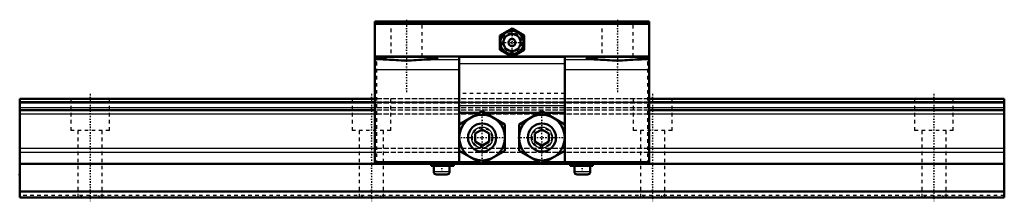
# Model space of a CAD drawing. Header units: millimetres. Extents: x -20 to 260, y -1 to 50.
import ezdxf

# ---------------------------------------------------------------- set-up
doc = ezdxf.new("R2010")
doc.units = ezdxf.units.MM
doc.linetypes.add('Center', pattern=[1.5, 0.45, -0.5, 0.05, -0.5])
doc.linetypes.add('Dashed', pattern=[2, 1, -1])
for name, color, linetype, lineweight in [('2d ConnectionPoints', 7, 'Continuous', 50), ('AM_0', 7, 'Continuous', 50), ('AM_4', 3, 'Continuous', 25), ('AM_7', 7, 'Center', 25), ('AM_9', 6, 'Dashed', 25)]:
    doc.layers.add(name, color=color, linetype=linetype, lineweight=lineweight)

# ---------------------------------------------------------------- blocks, each defined once
blk = doc.blocks.new('1_NSR25TBC_0_in_NSR25TBC1280LG200AM6F101000_0')
at = {"layer": 'AM_0'}
for p, q in [((159, 50), (81, 50)), ((81, 50), (81, 9.5)), ((159, 49.3), (81, 49.3)), ((120, 48.04), (116.5, 46.02)), ((123.5, 46.02), (120, 48.04)), ((159, 50), (159, 9.5)), ((116.5, 46.02), (116.5, 41.98)), ((123.5, 41.98), (123.5, 46.02)), ((119.93, 40), (81, 40)), ((105, 39.99), (105, 20.77)), ((105, 39.99), (119.95, 39.99)), ((116.5, 41.98), (120, 39.96)), ((120, 39.96), (123.5, 41.98)), ((120.05, 39.99), (135, 39.99)), ((159, 40), (120.07, 40)), ((135, 39.99), (135, 20.77)), ((111.5, 24.51), (105, 20.75)), ((110.62, 24), (105, 24)), ((118, 20.75), (111.5, 24.51)), ((127.62, 24), (112.38, 24)), ((128.5, 24.51), (122, 20.75)), ((135, 20.75), (128.5, 24.51)), ((135, 24), (129.38, 24)), ((105, 20.75), (105, 13.25)), ((118, 13.25), (118, 20.75)), ((122, 20.75), (122, 13.25)), ((135, 13.25), (135, 20.75)), ((111.5, 19.31), (109.5, 18.15)), ((109.5, 18.15), (109.5, 15.85)), ((113.5, 18.15), (111.5, 19.31)), ((113.5, 15.85), (113.5, 18.15)), ((128.5, 19.31), (126.5, 18.15)), ((126.5, 18.15), (126.5, 15.85)), ((130.5, 18.15), (128.5, 19.31)), ((130.5, 15.85), (130.5, 18.15)), ((109.5, 15.85), (111.5, 14.69)), ((111.5, 14.69), (113.5, 15.85)), ((126.5, 15.85), (128.5, 14.69)), ((128.5, 14.69), (130.5, 15.85)), ((105, 13.25), (111.5, 9.49)), ((105, 13.23), (105, 9.5)), ((111.5, 9.49), (118, 13.25)), ((122, 13.25), (128.5, 9.49)), ((128.5, 9.49), (135, 13.25)), ((135, 13.23), (135, 9.5)), ((110.62, 10), (81, 10)), ((81, 9.5), (111.49, 9.5)), ((97, 9.5), (97, 9)), ((103.5, 9), (97, 9)), ((97.75, 9), (97.75, 7.3)), ((102.25, 7.3), (102.25, 9)), ((103.5, 9.5), (103.5, 9)), ((111.51, 9.5), (128.49, 9.5)), ((127.62, 10), (112.38, 10)), ((128.51, 9.5), (159, 9.5)), ((159, 10), (129.38, 10)), ((136.5, 9.5), (136.5, 9)), ((143, 9), (136.5, 9)), ((137.75, 9), (137.75, 7.3)), ((142.25, 7.3), (142.25, 9)), ((143, 9.5), (143, 9)), ((101.45, 6.5), (98.55, 6.5)), ((141.45, 6.5), (138.55, 6.5))]:
    blk.add_line(p, q, dxfattribs=at)
for points in [[(81.2, 39.53), (81.23, 39.57), (81.33, 39.61), (81.5, 39.65), (81.73, 39.69), (82.02, 39.72), (82.38, 39.76), (82.79, 39.79), (83.26, 39.82), (83.78, 39.85), (84.34, 39.88), (84.95, 39.91), (85.6, 39.93), (86.28, 39.95), (86.99, 39.96), (87.72, 39.97), (88.47, 39.98), (89.23, 39.99), (90, 39.99), (90.77, 39.99), (91.53, 39.98), (92.28, 39.97), (93.01, 39.96), (93.72, 39.95), (94.4, 39.93), (95.05, 39.91), (95.66, 39.88), (96.22, 39.85), (96.74, 39.82), (97.21, 39.79), (97.62, 39.76), (97.98, 39.72), (98.27, 39.69), (98.5, 39.65), (98.67, 39.61), (98.77, 39.57), (98.8, 39.53)], [(85.83, 39.12), (85.17, 39.14), (84.54, 39.17), (83.96, 39.19), (83.43, 39.22), (82.94, 39.25), (82.51, 39.29), (82.14, 39.32), (81.82, 39.36), (81.57, 39.4), (81.38, 39.43), (81.26, 39.47), (81.2, 39.51), (81.2, 39.53)], [(98.8, 39.53), (98.77, 39.49), (98.67, 39.45), (98.5, 39.41), (98.27, 39.37), (97.98, 39.33), (97.62, 39.3), (97.21, 39.26), (96.74, 39.23), (96.22, 39.2), (95.66, 39.17), (95.05, 39.15), (94.4, 39.13), (94.17, 39.12)], [(141.2, 39.53), (141.23, 39.57), (141.33, 39.61), (141.5, 39.65), (141.73, 39.69), (142.02, 39.72), (142.38, 39.76), (142.79, 39.79), (143.26, 39.82), (143.78, 39.85), (144.34, 39.88), (144.95, 39.91), (145.6, 39.93), (146.28, 39.95), (146.99, 39.96), (147.72, 39.97), (148.47, 39.98), (149.23, 39.99), (150, 39.99), (150.77, 39.99), (151.53, 39.98), (152.28, 39.97), (153.01, 39.96), (153.72, 39.95), (154.4, 39.93), (155.05, 39.91), (155.66, 39.88), (156.22, 39.85), (156.74, 39.82), (157.21, 39.79), (157.62, 39.76), (157.98, 39.72), (158.27, 39.69), (158.5, 39.65), (158.67, 39.61), (158.77, 39.57), (158.8, 39.53)], [(145.83, 39.12), (145.17, 39.14), (144.54, 39.17), (143.96, 39.19), (143.43, 39.22), (142.94, 39.25), (142.51, 39.29), (142.14, 39.32), (141.82, 39.36), (141.57, 39.4), (141.38, 39.43), (141.26, 39.47), (141.2, 39.51), (141.2, 39.53)], [(158.8, 39.53), (158.77, 39.49), (158.67, 39.45), (158.5, 39.41), (158.27, 39.37), (157.98, 39.33), (157.62, 39.3), (157.21, 39.26), (156.74, 39.23), (156.22, 39.2), (155.66, 39.17), (155.05, 39.15), (154.4, 39.13), (154.17, 39.12)], [(85.83, 39.12), (86.45, 39.09), (87.09, 39.04), (87.77, 38.98), (88.46, 38.93), (89.18, 38.89), (89.9, 38.87), (90.64, 38.88), (91.38, 38.92), (92.09, 38.97), (92.79, 39.03), (93.5, 39.09), (94.17, 39.12)], [(145.83, 39.12), (146.45, 39.09), (147.09, 39.04), (147.77, 38.98), (148.46, 38.93), (149.18, 38.89), (149.9, 38.87), (150.64, 38.88), (151.38, 38.92), (152.09, 38.97), (152.79, 39.03), (153.5, 39.09), (154.17, 39.12)]]:
    blk.add_lwpolyline(points, dxfattribs=at)
for centre, radius in [((120, 44), 3.3), ((120, 44), 2.42), ((120, 44), 1.02), ((111.5, 17), 6.5), ((128.5, 17), 6.5), ((111.5, 17), 4), ((128.5, 17), 4)]:
    blk.add_circle(centre, radius, dxfattribs=at)
for centre, radius, start, end in [((120, 44), 3.52, 126.2688, 173.7312), ((120, 44), 3.52, 66.2688, 113.7312), ((120, 44), 3.52, 6.2688, 53.7312), ((120, 44), 3.52, 186.2688, 233.7312), ((120, 44), 3.52, 306.2688, 353.7312), ((120, 44), 3.52, 246.2688, 293.7312), ((98.55, 7.3), 0.8, 180, 270), ((101.45, 7.3), 0.8, 270, 0), ((138.55, 7.3), 0.8, 180, 270), ((141.45, 7.3), 0.8, 270, 360)]:
    blk.add_arc(centre, radius, start, end, dxfattribs=at)
at = {"layer": 'AM_4'}
for p, q in [((85.83, 39.12), (81, 39.12)), ((105, 39.12), (94.17, 39.12)), ((135, 38), (105, 38)), ((145.83, 39.12), (135, 39.12)), ((159, 39.12), (154.17, 39.12)), ((105, 36.22), (81, 36.22)), ((159, 36.22), (135, 36.22)), ((135, 26), (105, 26)), ((102.25, 7.3), (97.75, 7.3)), ((142.25, 7.3), (137.75, 7.3))]:
    blk.add_line(p, q, dxfattribs=at)
for centre in [(111.5, 17), (128.5, 17)]:
    blk.add_circle(centre, 3, dxfattribs=at)
at = {"layer": 'AM_7'}
for p, q in [((90, 50.5), (90, 29.5)), ((150, 50.5), (150, 29.5)), ((120, 40.38), (120, 47.62)), ((116.38, 44), (123.62, 44)), ((111.5, 10.18), (111.5, 23.82)), ((128.5, 10.18), (128.5, 23.82)), ((80.97, 20), (81.52, 20)), ((159.03, 20), (158.47, 20)), ((104.67, 17), (118.32, 17)), ((121.68, 17), (135.32, 17)), ((100, 9.13), (100, 6.38)), ((140, 9.13), (140, 6.38))]:
    blk.add_line(p, q, dxfattribs=at)
at = {"layer": 'AM_9'}
for p, q in [((159, 49.1), (81, 49.1)), ((85.5, 50), (85.5, 40)), ((94.5, 40), (94.5, 50)), ((145.5, 50), (145.5, 40)), ((154.5, 40), (154.5, 50)), ((81.2, 40), (81.2, 39.53)), ((98.8, 39.53), (98.8, 40)), ((120.07, 40), (119.93, 40)), ((119.95, 39.99), (120.05, 39.99)), ((141.2, 40), (141.2, 39.53)), ((158.8, 39.53), (158.8, 40)), ((81.5, 38.5), (81, 38.5)), ((81.5, 38.5), (81.5, 9.5)), ((159, 38.5), (158.5, 38.5)), ((158.5, 38.5), (158.5, 9.5)), ((158.5, 28), (81.5, 28)), ((135, 29.5), (105, 29.5)), ((158.5, 27.02), (81.5, 27.02)), ((158.5, 26.96), (81.5, 26.96)), ((81.5, 26.86), (158.5, 26.86)), ((158.5, 26.77), (81.5, 26.77)), ((158.5, 25.41), (81.5, 25.41)), ((158.5, 24.76), (81.5, 24.76)), ((158.5, 23.67), (81.5, 23.67)), ((112.38, 24), (110.62, 24)), ((129.38, 24), (127.62, 24)), ((158.5, 13.9), (81.5, 13.9)), ((158.5, 12.8), (81.5, 12.8)), ((112.38, 10), (110.62, 10)), ((111.49, 9.5), (111.51, 9.5)), ((129.38, 10), (127.62, 10)), ((128.49, 9.5), (128.51, 9.5))]:
    blk.add_line(p, q, dxfattribs=at)
for centre, radius in [((120, 44), 3.44), ((120, 44), 2.8), ((111.5, 17), 2.75), ((128.5, 17), 2.75)]:
    blk.add_circle(centre, radius, dxfattribs=at)
blk = doc.blocks.new('2_NSR25TBC28020_Track_0_in_NSR25TBC1280LG200AM6F101000_0')
at = {"layer": 'AM_0'}
for p, q in [((81, 28), (-20, 28)), ((-20, 28), (-20, 0)), ((260, 28), (159, 28)), ((260, 28), (260, 0)), ((81, 27.02), (-20, 27.02)), ((260, 27.02), (159, 27.02)), ((81, 24.76), (-20, 24.76)), ((260, 24.76), (159, 24.76)), ((81, 9.5), (-20, 9.5)), ((260, 9.5), (159, 9.5)), ((260, 1.7), (-20, 1.7)), ((260, 0), (-20, 0))]:
    blk.add_line(p, q, dxfattribs=at)
at = {"layer": 'AM_4'}
for p, q in [((81, 26.77), (-20, 26.77)), ((81, 25.41), (-20, 25.41)), ((260, 26.77), (159, 26.77)), ((260, 25.41), (159, 25.41)), ((81, 23.67), (-20, 23.67)), ((260, 23.67), (159, 23.67)), ((81, 13.9), (-20, 13.9)), ((81, 12.8), (-20, 12.8)), ((260, 13.9), (159, 13.9)), ((260, 12.8), (159, 12.8))]:
    blk.add_line(p, q, dxfattribs=at)
at = {"layer": 'AM_7'}
for p, q in [((0, 29.4), (0, -1.4)), ((80, 29.4), (80, -1.4)), ((160, 29.4), (160, -1.4)), ((240, 29.4), (240, -1.4))]:
    blk.add_line(p, q, dxfattribs=at)
at = {"layer": 'AM_9'}
for p, q in [((-5.5, 28), (-5.5, 19)), ((5.5, 19), (5.5, 28)), ((74.5, 28), (74.5, 19)), ((159, 28), (81, 28)), ((85.5, 19), (85.5, 28)), ((154.5, 28), (154.5, 19)), ((165.5, 19), (165.5, 28)), ((234.5, 28), (234.5, 19)), ((245.5, 19), (245.5, 28)), ((260, 26.96), (-20, 26.96)), ((-20, 26.86), (260, 26.86)), ((159, 27.02), (81, 27.02)), ((159, 26.77), (81, 26.77)), ((159, 25.41), (81, 25.41)), ((159, 24.76), (81, 24.76)), ((159, 23.67), (81, 23.67)), ((5.5, 19), (-5.5, 19)), ((-3.5, 19), (-3.5, 0)), ((3.5, 0), (3.5, 19)), ((85.5, 19), (74.5, 19)), ((76.5, 19), (76.5, 0)), ((83.5, 0), (83.5, 19)), ((165.5, 19), (154.5, 19)), ((156.5, 19), (156.5, 0)), ((163.5, 0), (163.5, 19)), ((245.5, 19), (234.5, 19)), ((236.5, 19), (236.5, 0)), ((243.5, 0), (243.5, 19)), ((159, 13.9), (81, 13.9)), ((159, 12.8), (81, 12.8)), ((260, 0.5), (-20, 0.5))]:
    blk.add_line(p, q, dxfattribs=at)
for points in [[(-2.45, 0.5), (-2.66, 0.28), (-2.85, 0.04), (-2.87, 0)], [(2.87, 0), (2.69, 0.24), (2.48, 0.47), (2.45, 0.5)], [(77.55, 0.5), (77.34, 0.28), (77.15, 0.04), (77.13, 0)], [(82.87, 0), (82.69, 0.24), (82.48, 0.47), (82.45, 0.5)], [(157.55, 0.5), (157.34, 0.28), (157.15, 0.04), (157.13, 0)], [(162.87, 0), (162.69, 0.24), (162.48, 0.47), (162.45, 0.5)], [(237.55, 0.5), (237.34, 0.28), (237.15, 0.04), (237.13, 0)], [(242.87, 0), (242.69, 0.24), (242.48, 0.47), (242.45, 0.5)]]:
    blk.add_lwpolyline(points, dxfattribs=at)

msp = doc.modelspace()

# ---------------------------------------------------------------- linework, layer by layer
at = {"layer": '2d ConnectionPoints'}
for p in [(-20, 6.5), (0, 0), (0, 0)]:
    msp.add_point(p, dxfattribs=at)

# ---------------------------------------------------------------- block references
for name in ['1_NSR25TBC_0_in_NSR25TBC1280LG200AM6F101000_0', '2_NSR25TBC28020_Track_0_in_NSR25TBC1280LG200AM6F101000_0']:
    msp.add_blockref(name, (0, 0))

doc.saveas('drawing.dxf')
